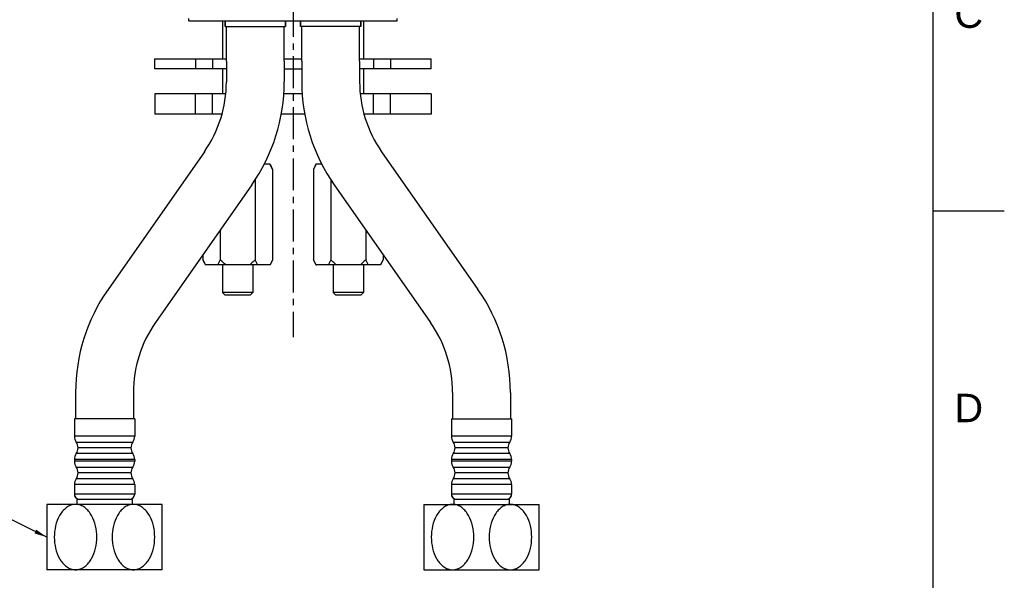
# Model space of a CAD drawing. Header units: millimetres. Extents: x 601 to 1195, y -13 to 407.
# Tile 4 of 8: x 999 to 1195, y 84 to 196. Entities that reach past the tile are written whole.
import ezdxf

# ---------------------------------------------------------------- set-up
doc = ezdxf.new("R2010")
doc.units = ezdxf.units.MM
doc.header["$LTSCALE"] = 0.1
doc.linetypes.add('CENTERX2', pattern=[101.6, 63.5, -12.7, 12.7, -12.7])
for name, color, linetype in [('02___PRT_ALL_AXES', 7, 'Continuous'), ('CENTER', 1, 'CENTERX2'), ('DIM', 3, 'Continuous')]:
    doc.layers.add(name, color=color, linetype=linetype)
doc.styles.get("Standard").update_dxf_attribs({"font": 'arial_0.ttf'})
doc.dimstyles.new('ISO-25', dxfattribs={"dimtxt": 2.5, "dimasz": 2.5, "dimexe": 1.25, "dimexo": 0.625, "dimtad": 1, "dimtxsty": 'Standard', "dimcen": 2.5, "dimadec": 0, "dimazin": 0, "dimtfac": 1, "dimtmove": 0, "dimatfit": 3, "dimfxl": 1, "dimarcsym": 0})

msp = doc.modelspace()

# ---------------------------------------------------------------- linework, layer by layer
for p, q in [((1180.867, 0.869), (1180.867, 392.586)), ((1180.867, 157.556), (1195.008, 157.556))]:
    msp.add_line(p, q)
at = {"color": 7, "linetype": 'Continuous'}
for p, q in [((1039.501, 195.316), (1039.501, 187.816)), ((1040.001, 194.216), (1040.001, 195.316)), ((1052.001, 194.216), (1052.001, 195.316)), ((1055.001, 194.216), (1055.001, 195.316)), ((1067.001, 194.216), (1067.001, 195.316)), ((1067.501, 195.316), (1067.501, 187.816)), ((1026.001, 187.816), (1040.251, 187.816)), ((1034.094, 187.816), (1034.094, 185.816)), ((1037.505, 187.816), (1037.505, 185.816)), ((1040.251, 187.354), (1040.251, 183.216)), ((1051.751, 187.354), (1051.751, 183.216)), ((1055.251, 187.354), (1055.251, 183.216)), ((1066.751, 187.816), (1081.001, 187.816)), ((1066.751, 187.354), (1066.751, 183.216)), ((1069.497, 187.816), (1069.497, 185.816)), ((1072.908, 187.816), (1072.908, 185.816)), ((1040.251, 185.816), (1026.001, 185.816)), ((1039.501, 185.816), (1039.501, 180.816)), ((1081.001, 185.816), (1066.751, 185.816)), ((1067.501, 185.816), (1067.501, 180.816)), ((1040.068, 180.816), (1026.001, 180.816)), ((1034.094, 176.816), (1034.094, 180.816)), ((1037.505, 176.816), (1037.505, 180.816)), ((1081.001, 180.816), (1066.935, 180.816)), ((1069.497, 176.816), (1069.497, 180.816)), ((1072.908, 176.816), (1072.908, 180.816)), ((1039.337, 176.816), (1026.001, 176.816)), ((1081.001, 176.816), (1067.665, 176.816)), ((1035.866, 169.307), (1016.716, 141.959)), ((1071.137, 169.307), (1090.286, 141.959)), ((1045.286, 162.71), (1026.137, 135.363)), ((1061.716, 162.71), (1080.866, 135.363)), ((1039.501, 146.816), (1039.501, 141.316)), ((1045.501, 146.816), (1045.501, 141.316)), ((1061.501, 146.816), (1061.501, 141.316)), ((1067.501, 146.816), (1067.501, 141.316)), ((1040.001, 140.816), (1039.501, 141.316)), ((1045.501, 141.316), (1039.501, 141.316)), ((1045.001, 140.816), (1045.501, 141.316)), ((1062.001, 140.816), (1061.501, 141.316)), ((1067.501, 141.316), (1061.501, 141.316)), ((1067.001, 140.816), (1067.501, 141.316)), ((1045.001, 140.816), (1040.001, 140.816)), ((1067.001, 140.816), (1062.001, 140.816)), ((1010.251, 121.453), (1010.251, 116.216)), ((1021.751, 121.453), (1021.751, 116.216)), ((1085.251, 121.453), (1085.251, 116.216)), ((1096.751, 121.453), (1096.751, 116.216)), ((1010.001, 116.216), (1010.001, 112.777)), ((1022.001, 116.216), (1022.001, 112.777)), ((1085.001, 116.216), (1085.001, 112.777)), ((1097.001, 116.216), (1097.001, 112.777)), ((1022.001, 112.777), (1010.001, 112.777)), ((1097.001, 112.777), (1085.001, 112.777)), ((1010.376, 111.611), (1021.626, 111.611)), ((1021.251, 110.466), (1010.751, 110.466)), ((1085.376, 111.611), (1096.626, 111.611)), ((1096.251, 110.466), (1085.751, 110.466)), ((1010.001, 108.154), (1010.001, 107.777)), ((1022.001, 108.154), (1010.001, 108.154)), ((1022.001, 107.777), (1010.001, 107.777)), ((1021.626, 109.32), (1010.376, 109.32)), ((1022.001, 108.154), (1022.001, 107.777)), ((1085.001, 108.154), (1085.001, 107.777)), ((1097.001, 108.154), (1085.001, 108.154)), ((1097.001, 107.777), (1085.001, 107.777)), ((1096.626, 109.32), (1085.376, 109.32)), ((1097.001, 108.154), (1097.001, 107.777)), ((1010.376, 106.611), (1021.626, 106.611)), ((1085.376, 106.611), (1096.626, 106.611)), ((1021.626, 104.32), (1010.376, 104.32)), ((1021.251, 105.466), (1010.751, 105.466)), ((1096.626, 104.32), (1085.376, 104.32)), ((1096.251, 105.466), (1085.751, 105.466)), ((1010.001, 103.154), (1010.001, 101.216)), ((1022.001, 103.154), (1010.001, 103.154)), ((1022.001, 103.154), (1022.001, 101.216)), ((1085.001, 103.154), (1085.001, 101.216)), ((1097.001, 103.154), (1085.001, 103.154)), ((1097.001, 103.154), (1097.001, 101.216)), ((1022.001, 101.216), (1010.001, 101.216)), ((1097.001, 101.216), (1085.001, 101.216)), ((1004.501, 99.216), (1004.501, 86.216)), ((1027.501, 99.216), (1004.501, 99.216)), ((1027.501, 86.216), (1027.501, 99.216)), ((1079.501, 99.216), (1079.501, 86.216)), ((1079.501, 99.216), (1102.501, 99.216)), ((1102.501, 86.216), (1102.501, 99.216)), ((1027.501, 86.216), (1004.501, 86.216)), ((1079.501, 86.216), (1102.501, 86.216))]:
    msp.add_line(p, q, dxfattribs=at)
for centre, radius, start, end in [((1016.001, 183.216), 24.25, 325, 0), ((1016.001, 183.216), 35.75, 325, 0), ((1091.001, 183.216), 35.75, 180, 215), ((1091.001, 183.216), 24.25, 180, 215), ((1046.001, 121.453), 35.75, 145, 180), ((1061.001, 121.453), 35.75, 0, 35), ((1046.001, 121.453), 24.25, 145, 180), ((1061.001, 121.453), 24.25, 0, 35), ((1012.001, 112.777), 2, 180, 215.65909), ((1020.001, 112.777), 2, 324.34091, 0), ((1087.001, 112.777), 2, 180, 215.65909), ((1095.001, 112.777), 2, 324.34091, 0), ((1008.751, 110.445), 2, 0.59003, 35.65909), ((1008.751, 110.486), 2, 324.34091, 359.40997), ((1023.251, 110.445), 2, 144.34091, 179.40997), ((1023.251, 110.486), 2, 180.59003, 215.65909), ((1083.751, 110.445), 2, 0.59003, 35.65909), ((1083.751, 110.486), 2, 324.34091, 359.40997), ((1098.251, 110.445), 2, 144.34091, 179.40997), ((1098.251, 110.486), 2, 180.59003, 215.65909), ((1012.001, 108.154), 2, 144.34091, 180.00001), ((1012.001, 107.777), 2, 180, 215.65909), ((1020.001, 108.154), 2, 359.99999, 35.65909), ((1020.001, 107.777), 2, 324.34091, 0), ((1087.001, 108.154), 2, 144.34091, 180.00001), ((1087.001, 107.777), 2, 180, 215.65909), ((1095.001, 108.154), 2, 359.99999, 35.65909), ((1095.001, 107.777), 2, 324.34091, 0), ((1008.751, 105.445), 2, 0.59003, 35.65909), ((1023.251, 105.445), 2, 144.34091, 179.40997), ((1083.751, 105.445), 2, 0.59003, 35.65909), ((1098.251, 105.445), 2, 144.34091, 179.40997), ((1012.001, 103.154), 2, 144.34091, 180.00001), ((1008.751, 105.486), 2, 324.34091, 359.40997), ((1023.251, 105.486), 2, 180.59003, 215.65909), ((1020.001, 103.154), 2, 359.99999, 35.65909), ((1087.001, 103.154), 2, 144.34091, 180.00001), ((1083.751, 105.486), 2, 324.34091, 359.40997), ((1098.251, 105.486), 2, 180.59003, 215.65909), ((1095.001, 103.154), 2, 359.99999, 35.65909), ((1011.001, 101.216), 1, 180, 252), ((1086.001, 101.216), 1, 180, 252), ((1096.001, 101.216), 1, 288, 0)]:
    msp.add_arc(centre, radius, start, end, dxfattribs=at)
for points, knots in [([(1010.251, 99.216), (1009.927, 99.216), (1009.264, 99.093), (1008.379, 98.593), (1007.632, 97.867), (1006.823, 96.679), (1006.175, 94.939), (1005.924, 92.716), (1006.175, 90.492), (1006.823, 88.752), (1007.632, 87.564), (1008.379, 86.838), (1009.264, 86.338), (1009.927, 86.216), (1010.251, 86.216)], [0, 0, 0, 0, 0.0572909, 0.1160953, 0.1769596, 0.239658, 0.3685201, 0.5000007, 0.6314801, 0.7603422, 0.8230412, 0.8839056, 0.9427096, 1, 1, 1, 1]), ([(1010.251, 86.216), (1010.576, 86.216), (1011.238, 86.338), (1012.123, 86.838), (1012.87, 87.564), (1013.679, 88.752), (1014.327, 90.492), (1014.578, 92.716), (1014.327, 94.939), (1013.679, 96.679), (1012.87, 97.867), (1012.123, 98.593), (1011.238, 99.093), (1010.576, 99.216), (1010.251, 99.216)], [0, 0, 0, 0, 0.0572909, 0.1160951, 0.1769594, 0.2396577, 0.368519, 0.4999994, 0.6314799, 0.7603427, 0.8230416, 0.8839057, 0.9427096, 1, 1, 1, 1]), ([(1021.751, 99.216), (1021.427, 99.216), (1020.764, 99.093), (1019.879, 98.593), (1019.132, 97.867), (1018.323, 96.679), (1017.675, 94.939), (1017.424, 92.716), (1017.675, 90.492), (1018.323, 88.752), (1019.132, 87.564), (1019.879, 86.838), (1020.764, 86.338), (1021.427, 86.216), (1021.751, 86.216)], [0, 0, 0, 0, 0.0572906, 0.1160948, 0.1769589, 0.2396571, 0.3685189, 0.4999998, 0.6314797, 0.7603432, 0.8230422, 0.8839062, 0.9427098, 1, 1, 1, 1]), ([(1021.751, 86.216), (1022.076, 86.216), (1022.738, 86.338), (1023.623, 86.838), (1024.37, 87.564), (1025.179, 88.752), (1025.827, 90.492), (1026.078, 92.716), (1025.827, 94.939), (1025.179, 96.679), (1024.37, 97.867), (1023.623, 98.593), (1022.738, 99.093), (1022.076, 99.216), (1021.751, 99.216)], [0, 0, 0, 0, 0.0572909, 0.1160953, 0.1769596, 0.2396579, 0.3685193, 0.4999997, 0.6314802, 0.7603426, 0.823041, 0.8839052, 0.9427094, 1, 1, 1, 1]), ([(1085.251, 99.216), (1084.927, 99.216), (1084.264, 99.093), (1083.379, 98.593), (1082.632, 97.867), (1081.823, 96.679), (1081.175, 94.939), (1080.924, 92.716), (1081.175, 90.492), (1081.823, 88.752), (1082.632, 87.564), (1083.379, 86.838), (1084.264, 86.338), (1084.927, 86.216), (1085.251, 86.216)], [0, 0, 0, 0, 0.0572908, 0.1160951, 0.1769592, 0.2396575, 0.3685198, 0.5000002, 0.6314803, 0.7603426, 0.8230412, 0.8839053, 0.9427095, 1, 1, 1, 1]), ([(1085.251, 86.216), (1085.576, 86.216), (1086.238, 86.338), (1087.123, 86.838), (1087.87, 87.564), (1088.679, 88.752), (1089.327, 90.492), (1089.578, 92.716), (1089.327, 94.939), (1088.679, 96.679), (1087.87, 97.867), (1087.123, 98.593), (1086.238, 99.093), (1085.576, 99.216), (1085.251, 99.216)], [0, 0, 0, 0, 0.057291, 0.1160956, 0.1769599, 0.239658, 0.3685193, 0.4999996, 0.6314796, 0.7603408, 0.8230392, 0.8839038, 0.9427088, 1, 1, 1, 1]), ([(1096.751, 99.216), (1096.427, 99.216), (1095.764, 99.093), (1094.879, 98.593), (1094.132, 97.867), (1093.323, 96.679), (1092.675, 94.939), (1092.424, 92.716), (1092.675, 90.492), (1093.323, 88.752), (1094.132, 87.564), (1094.879, 86.838), (1095.764, 86.338), (1096.427, 86.216), (1096.751, 86.216)], [0, 0, 0, 0, 0.0572906, 0.1160948, 0.1769589, 0.2396571, 0.3685189, 0.4999998, 0.6314797, 0.7603432, 0.8230422, 0.8839062, 0.9427098, 1, 1, 1, 1]), ([(1096.751, 86.216), (1097.076, 86.216), (1097.738, 86.338), (1098.623, 86.838), (1099.37, 87.564), (1100.179, 88.752), (1100.827, 90.492), (1101.078, 92.716), (1100.827, 94.939), (1100.179, 96.679), (1099.37, 97.867), (1098.623, 98.593), (1097.738, 99.093), (1097.076, 99.216), (1096.751, 99.216)], [0, 0, 0, 0, 0.0572908, 0.116095, 0.1769593, 0.2396575, 0.3685189, 0.4999993, 0.6314798, 0.7603427, 0.8230415, 0.8839056, 0.9427096, 1, 1, 1, 1])]:
    msp.add_open_spline(points, degree=3, knots=knots, dxfattribs=at)
msp.add_point((1180.867, 157.556))
at = {"layer": '02___PRT_ALL_AXES', "color": 7, "linetype": 'Continuous'}
for p, q in [((1032.751, 195.316), (1032.751, 195.816)), ((1032.751, 195.316), (1074.251, 195.316)), ((1039.501, 195.316), (1039.501, 187.816)), ((1040.001, 195.316), (1040.001, 194.216)), ((1040.001, 194.216), (1052.001, 194.216)), ((1040.251, 187.354), (1040.251, 194.216)), ((1051.751, 187.354), (1051.751, 194.216)), ((1052.001, 195.316), (1052.001, 194.216)), ((1055.001, 195.316), (1055.001, 194.216)), ((1067.001, 194.216), (1055.001, 194.216)), ((1055.251, 187.354), (1055.251, 194.216)), ((1066.751, 187.354), (1066.751, 194.216)), ((1067.001, 195.316), (1067.001, 194.216)), ((1074.251, 195.316), (1074.251, 195.816)), ((1026.001, 185.816), (1026.001, 187.816)), ((1051.751, 187.816), (1055.251, 187.816)), ((1081.001, 185.816), (1081.001, 187.816)), ((1039.501, 185.816), (1039.501, 180.816)), ((1051.751, 185.816), (1055.251, 185.816)), ((1026.001, 180.816), (1026.001, 176.816)), ((1055.435, 180.816), (1051.568, 180.816)), ((1081.001, 180.816), (1081.001, 176.816)), ((1055.891, 176.816), (1051.111, 176.816)), ((1048.929, 166.816), (1047.716, 166.816)), ((1048.929, 166.816), (1049.429, 165.816)), ((1058.073, 166.816), (1057.573, 165.816)), ((1059.286, 166.816), (1058.073, 166.816)), ((1049.429, 165.816), (1049.429, 147.816)), ((1057.573, 165.816), (1057.573, 147.816)), ((1045.965, 163.858), (1045.965, 147.816)), ((1061.037, 163.858), (1061.037, 147.816)), ((1039.037, 153.786), (1039.037, 147.816)), ((1067.965, 153.786), (1067.965, 147.816)), ((1035.573, 148.839), (1035.573, 147.816)), ((1035.573, 147.816), (1036.073, 146.816)), ((1049.429, 147.816), (1048.929, 146.816)), ((1057.573, 147.816), (1058.073, 146.816)), ((1071.429, 147.816), (1070.929, 146.816)), ((1071.429, 148.839), (1071.429, 147.816)), ((1048.929, 146.816), (1036.073, 146.816)), ((1039.501, 146.816), (1039.501, 141.316)), ((1070.929, 146.816), (1058.073, 146.816)), ((1061.501, 146.816), (1061.501, 141.316)), ((1010.251, 121.453), (1010.251, 116.216)), ((1021.751, 121.453), (1021.751, 116.216)), ((1085.251, 121.453), (1085.251, 116.216)), ((1096.751, 121.453), (1096.751, 116.216)), ((1010.001, 116.216), (1010.001, 112.777)), ((1022.001, 116.216), (1010.001, 116.216)), ((1022.001, 116.216), (1022.001, 112.777)), ((1085.001, 116.216), (1085.001, 112.777)), ((1085.001, 116.216), (1097.001, 116.216)), ((1097.001, 116.216), (1097.001, 112.777)), ((1010.001, 108.154), (1010.001, 107.777)), ((1022.001, 108.154), (1022.001, 107.777)), ((1085.001, 108.154), (1085.001, 107.777)), ((1097.001, 108.154), (1097.001, 107.777)), ((1010.001, 103.154), (1010.001, 101.216)), ((1022.001, 103.154), (1022.001, 101.216)), ((1085.001, 103.154), (1085.001, 101.216)), ((1097.001, 103.154), (1097.001, 101.216)), ((1010.501, 100.216), (1010.501, 99.216)), ((1021.501, 100.216), (1010.501, 100.216)), ((1021.501, 100.216), (1021.501, 99.216)), ((1085.501, 100.216), (1085.501, 99.216)), ((1096.501, 100.216), (1085.501, 100.216)), ((1096.501, 100.216), (1096.501, 99.216))]:
    msp.add_line(p, q, dxfattribs=at)
for centre, radius, start, end in [((1040.303, 149.708), 5.06, 214.38393, 214.86045), ((1062.303, 149.708), 5.06, 214.38393, 214.86045), ((1011.001, 101.216), 1, 180, 270), ((1021.001, 101.216), 1, 270, 0), ((1086.001, 101.216), 1, 180, 270), ((1096.001, 101.216), 1, 270, 0)]:
    msp.add_arc(centre, radius, start, end, dxfattribs=at)
for points, knots in [([(1049.429, 165.816), (1049.341, 165.993), (1049.161, 166.333), (1048.958, 166.662), (1048.851, 166.816)], [0, 0, 0, 0, 0.5131195, 1, 1, 1, 1]), ([(1058.151, 166.816), (1058.044, 166.662), (1057.841, 166.333), (1057.661, 165.993), (1057.573, 165.816)], [0, 0, 0, 0, 0.4868805, 1, 1, 1, 1]), ([(1036.128, 146.85), (1036.025, 147), (1035.831, 147.317), (1035.658, 147.646), (1035.573, 147.816)], [0, 0, 0, 0, 0.4876011, 1, 1, 1, 1]), ([(1039.037, 147.816), (1038.949, 147.639), (1038.768, 147.298), (1038.566, 146.97), (1038.458, 146.816)], [0, 0, 0, 0, 0.5131195, 1, 1, 1, 1]), ([(1040.194, 146.816), (1039.987, 146.964), (1039.589, 147.285), (1039.217, 147.635), (1039.037, 147.816)], [0, 0, 0, 0, 0.4999682, 1, 1, 1, 1]), ([(1045.965, 147.816), (1045.785, 147.635), (1045.413, 147.285), (1045.015, 146.964), (1044.808, 146.816)], [0, 0, 0, 0, 0.5000318, 1, 1, 1, 1]), ([(1046.544, 146.816), (1046.437, 146.97), (1046.234, 147.298), (1046.054, 147.639), (1045.965, 147.816)], [0, 0, 0, 0, 0.4868805, 1, 1, 1, 1]), ([(1049.429, 147.816), (1049.341, 147.639), (1049.161, 147.298), (1048.958, 146.97), (1048.851, 146.816)], [0, 0, 0, 0, 0.5131195, 1, 1, 1, 1]), ([(1058.128, 146.85), (1058.025, 147), (1057.831, 147.317), (1057.658, 147.646), (1057.573, 147.816)], [0, 0, 0, 0, 0.4876011, 1, 1, 1, 1]), ([(1061.037, 147.816), (1060.949, 147.639), (1060.768, 147.298), (1060.566, 146.97), (1060.458, 146.816)], [0, 0, 0, 0, 0.5131195, 1, 1, 1, 1]), ([(1062.194, 146.816), (1061.987, 146.964), (1061.589, 147.285), (1061.217, 147.635), (1061.037, 147.816)], [0, 0, 0, 0, 0.4999682, 1, 1, 1, 1]), ([(1067.965, 147.816), (1067.785, 147.635), (1067.413, 147.285), (1067.015, 146.964), (1066.808, 146.816)], [0, 0, 0, 0, 0.5000318, 1, 1, 1, 1]), ([(1068.544, 146.816), (1068.437, 146.97), (1068.234, 147.298), (1068.054, 147.639), (1067.965, 147.816)], [0, 0, 0, 0, 0.4868805, 1, 1, 1, 1]), ([(1071.429, 147.816), (1071.341, 147.639), (1071.161, 147.298), (1070.958, 146.97), (1070.851, 146.816)], [0, 0, 0, 0, 0.5131195, 1, 1, 1, 1])]:
    msp.add_open_spline(points, degree=3, knots=knots, dxfattribs=at)
at = {"layer": 'CENTER'}
msp.add_line((1053.501, 310.247), (1053.501, 132.483), dxfattribs=at)

# ---------------------------------------------------------------- texts
at = {"char_height": 5.657, "attachment_point": 5}
for s, insert in [('C', (1187.937, 196.728)), ('D', (1187.937, 118.384))]:
    msp.add_mtext_dynamic_manual_height_columns(s, width=10, gutter_width=12.5, heights=[0], dxfattribs=dict(at, insert=insert))

# ---------------------------------------------------------------- leaders
at = {"layer": 'DIM', "annotation_type": 0, "has_hookline": 1, "hookline_direction": 1, "text_width": 17.355}
msp.add_leader([(1004.501, 92.716), (986.53, 101.516), (984.03, 101.516)], dimstyle='ISO-25', dxfattribs=at)

doc.saveas('drawing.dxf')
